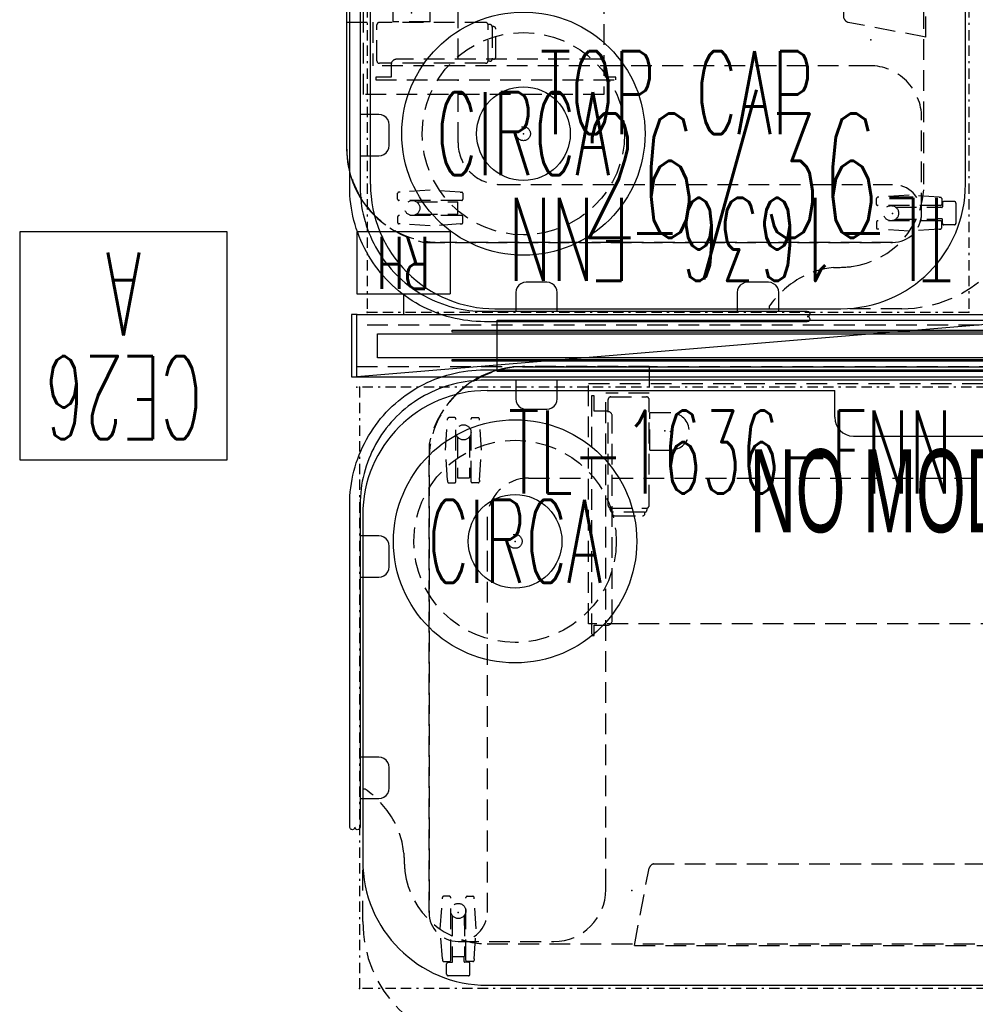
# Model space of a CAD drawing. Header units: inches. Extents: x -83 to 556, y -61 to 88.
# Tile 2 of 232: x -83 to -37, y -18 to 29. Entities that reach past the tile are written whole.
import ezdxf
from ezdxf.enums import TextEntityAlignment as Align

# ---------------------------------------------------------------- set-up
doc = ezdxf.new("R2010")
doc.units = ezdxf.units.IN
doc.header["$MEASUREMENT"] = 0
doc.linetypes.add('BORDER', pattern=[1.75, 0.5, -0.25, 0.5, -0.25, 0, -0.25])
doc.linetypes.add('DASHEDX2', pattern=[1.5, 1, -0.5])
for name, color, linetype in [('A-FURN-3-ECHO-SCREEN', 96, 'Continuous'), ('A-FURN-P-COMP-TEXT2', 86, 'Continuous'), ('A-FURN-P-LIGHT', 4, 'Continuous'), ('A-FURN-P-LIGHT-TEXT2', 4, 'Continuous'), ('A-FURN-P-PNLS', 5, 'Continuous'), ('A-FURN-P-PNLS-ACCESS', 4, 'Continuous'), ('A-FURN-P-PNLS-CON', 104, 'Continuous'), ('A-FURN-P-PNLS-CON-SYMBOL', 104, 'Continuous'), ('A-FURN-P-PNLS-CON-TEXT2', 104, 'Continuous'), ('A-FURN-P-PNLS-TEXT2', 5, 'Continuous'), ('A-FURN-P-PNLS-TEXT3', 4, 'Continuous'), ('A-FURN-P-PNLS-TEXT4', 4, 'Continuous'), ('A-FURN-P-TABLE', 3, 'Continuous'), ('A-FURN-P-TABLE-BORDER', 2, 'Continuous'), ('A-FURN-P-TABLE-EXTENDED-HEIGHT', 3, 'Continuous'), ('A-FURN-P-TABLE-SUPPORT', 202, 'Continuous'), ('A-FURN-P-TEXT_UTEXT', 7, 'Continuous'), ('A-FURN-P-WKSF-ACC', 202, 'Continuous'), ('PSATTR', 7, 'Continuous')]:
    doc.layers.add(name, color=color, linetype=linetype)
doc.styles.add('0', font='TXT.SHX')
doc.styles.add('CAD_FNT', font='TXT.SHX', dxfattribs={"width": 0.6})
doc.styles.add('PMSymText', font='txt.shx', dxfattribs={"width": 0.65})
doc.styles.get("Standard").update_dxf_attribs({"font": 'arial.ttf'})

# ---------------------------------------------------------------- blocks, each defined once
blk = doc.blocks.new('VZFF1-XX36-BB-2D')
at = {"layer": 'A-FURN-P-PNLS'}
for p, q in [((0, 0), (0, 3)), ((0, 3), (36, 3)), ((36, 0), (36, 3)), ((0, 0), (36, 0))]:
    blk.add_line(p, q, dxfattribs=at)
for p in [(0, 3), (36, 3), (0, 0), (36, 0)]:
    blk.add_point(p, dxfattribs=at)
at = {"layer": 'A-FURN-P-PNLS-ACCESS'}
for p, q in [((4.496, 7), (-0.004, 7)), ((-0.004, 7), (-0.004, 4)), ((4.496, 7), (4.496, 4)), ((-0.004, 4), (4.496, 4)), ((2.246, 4), (2.246, 3)), ((33.754, -1), (33.754, 0)), ((31.504, -4), (31.504, -1)), ((36.004, -1), (31.504, -1)), ((36.004, -4), (36.004, -1)), ((31.504, -4), (36.004, -4))]:
    blk.add_line(p, q, dxfattribs=at)
at = {"layer": 'A-FURN-P-PNLS-TEXT2', "style": 'CAD_FNT', "width": 0.55, "flags": 8}
blk.add_attdef('ITEXT2', text='', height=6, dxfattribs=at).set_placement((18, 9.699), align=Align.MIDDLE_CENTER)
at = {"layer": 'A-FURN-P-PNLS-TEXT3', "style": 'CAD_FNT', "width": 0.55, "flags": 8}
blk.add_attdef('ITEXT3', text='', height=2.5, dxfattribs=at).set_placement((33.754, -2.5), align=Align.MIDDLE_CENTER)
at = {"layer": 'A-FURN-P-PNLS-TEXT4', "style": 'CAD_FNT', "width": 0.55, "flags": 8}
blk.add_attdef('ITEXT4', text='', height=2.5, rotation=180, dxfattribs=at).set_placement((2.246, 5.5), align=Align.MIDDLE_CENTER)
at = {"layer": 'A-FURN-P-TEXT_UTEXT', "style": 'PMSymText', "width": 0.65, "flags": 8}
for tag, p in [('PSUT1', (17.702, -10)), ('PSUT3', (17.702, -22))]:
    blk.add_attdef(tag, text='', height=4, dxfattribs=at).set_placement(p, align=Align.CENTER)
at = {"layer": 'A-FURN-P-TEXT_UTEXT', "style": 'PMSymText', "width": 0.65}
blk.add_attdef('PSUT2', text='', height=4, dxfattribs=at).set_placement((17.702, -16), align=Align.CENTER)
at = {"layer": 'PSATTR', "flags": 1}
for tag in ['PSON', 'PSMC', 'PSDH', 'PSPN', 'PSQT', 'PSEC', 'PST5', 'PST4', 'PST3', 'PST2', 'PST1']:
    blk.add_attdef(tag, text='', height=1, dxfattribs=at).set_placement((0, 0), align=Align.TOP_CENTER)
blk = doc.blocks.new('VZTI-XX36-NN-2D')
at = {"layer": 'A-FURN-P-PNLS', "linetype": 'DASHEDX2'}
blk.add_line((0, 0.5), (36, 0.5), dxfattribs=at)
at = {"layer": 'A-FURN-P-PNLS'}
for p in [(0, 0), (36, 0)]:
    blk.add_point(p, dxfattribs=at)
at = {"layer": 'A-FURN-P-PNLS-TEXT2', "style": 'CAD_FNT', "width": 0.55, "flags": 8}
blk.add_attdef('ITEXT2', text='', height=4, dxfattribs=at).set_placement((18, -1.625), align=Align.TOP_CENTER)
at = {"layer": 'A-FURN-P-TEXT_UTEXT', "style": 'PMSymText', "width": 0.65, "flags": 8}
for tag, p in [('PSUT1', (16.991, -11.626)), ('PSUT3', (16.991, -23.626))]:
    blk.add_attdef(tag, text='', height=4, dxfattribs=at).set_placement(p, align=Align.CENTER)
at = {"layer": 'A-FURN-P-TEXT_UTEXT', "style": 'PMSymText', "width": 0.65}
blk.add_attdef('PSUT2', text='', height=4, dxfattribs=at).set_placement((16.991, -17.626), align=Align.CENTER)
at = {"layer": 'PSATTR', "flags": 1}
for tag in ['PSON', 'PSMC', 'PSDH', 'PSPN', 'PSQT', 'PSEC', 'PST5', 'PST4', 'PST3', 'PST2', 'PST1']:
    blk.add_attdef(tag, text='', height=1, dxfattribs=at).set_placement((0, 0), align=Align.TOP_CENTER)
blk = doc.blocks.new('VZCC-0036-X-2D')
at = {"layer": 'A-FURN-P-PNLS'}
blk.add_line((36, 3), (0, 0), dxfattribs=at)
for p in [(0, 3), (36, 3), (0, 0), (36, 0)]:
    blk.add_point(p, dxfattribs=at)
at = {"layer": 'A-FURN-P-PNLS-TEXT2', "style": '0', "width": 0.55, "flags": 8}
blk.add_attdef('ITEXT2', text='', height=4, dxfattribs=at).set_placement((15.413, 10.508), align=Align.BOTTOM_CENTER)
at = {"layer": 'A-FURN-P-TEXT_UTEXT', "style": 'PMSymText', "width": 0.65, "flags": 8}
for tag, p in [('PSUT1', (16.991, -7.297)), ('PSUT3', (16.991, -19.297))]:
    blk.add_attdef(tag, text='', height=4, dxfattribs=at).set_placement(p, align=Align.CENTER)
at = {"layer": 'A-FURN-P-TEXT_UTEXT', "style": 'PMSymText', "width": 0.65}
blk.add_attdef('PSUT2', text='', height=4, dxfattribs=at).set_placement((16.991, -13.297), align=Align.CENTER)
at = {"layer": 'PSATTR', "flags": 1}
for tag in ['PSON', 'PSMC', 'PSDH', 'PSPN', 'PSQT', 'PSEC', 'PST5', 'PST4', 'PST3', 'PST2', 'PST1']:
    blk.add_attdef(tag, text='', height=1, dxfattribs=at).set_placement((0, 0), align=Align.TOP_CENTER)
blk = doc.blocks.new('VZCE-XX00-P-2D')
at = {"layer": 'A-FURN-P-PNLS-CON'}
for p, q in [((0.25, 3), (0, 3)), ((0, 3), (0, 0)), ((0.25, 0), (0.25, 3)), ((0, 0), (0.25, 0))]:
    blk.add_line(p, q, dxfattribs=at)
for p in [(0, 3), (0, 0)]:
    blk.add_point(p, dxfattribs=at)
at = {"layer": 'A-FURN-P-PNLS-CON-SYMBOL'}
for p, q in [((16.25, 7), (6.25, 7)), ((6.25, 7), (6.25, -4)), ((16.25, -4), (16.25, 7)), ((6.25, -4), (16.25, -4))]:
    blk.add_line(p, q, dxfattribs=at)
at = {"layer": 'A-FURN-P-PNLS-CON-TEXT2', "style": 'CAD_FNT', "width": 0.55, "flags": 8}
for tag, p in [('ITEXT2', (11.25, 4)), ('ITEXT3', (11.25, -1))]:
    blk.add_attdef(tag, text='', height=4, dxfattribs=at).set_placement(p, align=Align.MIDDLE_CENTER)
at = {"layer": 'A-FURN-P-TEXT_UTEXT', "style": 'PMSymText', "width": 0.65, "flags": 8}
for tag, p in [('PSUT1', (7.549, -10.002)), ('PSUT3', (7.549, -22.002))]:
    blk.add_attdef(tag, text='', height=4, dxfattribs=at).set_placement(p, align=Align.CENTER)
at = {"layer": 'A-FURN-P-TEXT_UTEXT', "style": 'PMSymText', "width": 0.65}
blk.add_attdef('PSUT2', text='', height=4, dxfattribs=at).set_placement((7.549, -16.002), align=Align.CENTER)
at = {"layer": 'PSATTR', "flags": 1}
for tag in ['PSON', 'PSMC', 'PSDH', 'PSPN', 'PSQT', 'PSEC', 'PST5', 'PST4', 'PST3', 'PST2', 'PST1']:
    blk.add_attdef(tag, text='', height=1, dxfattribs=at).set_placement((0, 0), align=Align.TOP_CENTER)
blk = doc.blocks.new('STUC-XX78-FRZ-2D')
at = {"layer": 'A-FURN-P-WKSF-ACC'}
for p, q in [((6.763, -0.264), (71.237, -0.264)), ((6.763, -2.736), (6.763, -0.264)), ((1, -0.924), (77, -0.924)), ((1, -2.076), (1, -0.924)), ((4.597, -0.753), (73.403, -0.753)), ((4.597, -0.842), (4.597, -0.753)), ((73.403, -0.842), (4.597, -0.842)), ((77, -2.076), (1, -2.076)), ((4.597, -2.158), (73.403, -2.158)), ((4.597, -2.247), (4.597, -2.158)), ((73.403, -2.247), (4.597, -2.247)), ((71.237, -2.736), (6.763, -2.736))]:
    blk.add_line(p, q, dxfattribs=at)
at = {"layer": 'A-FURN-P-WKSF-ACC', "linetype": 'DASHEDX2'}
for p in [(0, 0), (0, -3)]:
    blk.add_point(p, dxfattribs=at)
at = {"layer": 'A-FURN-P-COMP-TEXT2', "style": '0', "width": 0.55, "flags": 8}
blk.add_attdef('ITEXT2', text='', height=4, dxfattribs=at).set_placement((32.623, -5.658), align=Align.MIDDLE_CENTER)
at = {"layer": 'A-FURN-P-TEXT_UTEXT', "style": 'PMSymText', "width": 0.65, "flags": 8}
for tag, p in [('PSUT1', (37.993, -13.736)), ('PSUT3', (37.993, -25.736))]:
    blk.add_attdef(tag, text='', height=4, dxfattribs=at).set_placement(p, align=Align.CENTER)
at = {"layer": 'A-FURN-P-TEXT_UTEXT', "style": 'PMSymText', "width": 0.65}
blk.add_attdef('PSUT2', text='', height=4, dxfattribs=at).set_placement((37.993, -19.736), align=Align.CENTER)
at = {"layer": 'PSATTR', "flags": 1}
for tag in ['PSON', 'PSMC', 'PSDH', 'PSPN', 'PSQT', 'PSEC', 'PST5', 'PST4', 'PST3', 'PST2', 'PST1']:
    blk.add_attdef(tag, text='', height=1, dxfattribs=at).set_placement((0, 0), align=Align.TOP_CENTER)
blk = doc.blocks.new('LRT1-1408-2D')
at = {"layer": 'A-FURN-P-LIGHT'}
for radius in [5.864, 2.258]:
    blk.add_circle((0, 0), radius, dxfattribs=at)
at = {"layer": 'A-FURN-P-LIGHT', "linetype": 'DASHEDX2'}
for radius in [4.879, 0.337]:
    blk.add_circle((0, 0), radius, dxfattribs=at)
at = {"layer": 'A-FURN-P-LIGHT'}
blk.add_point((0, 0), dxfattribs=at)
at = {"layer": 'A-FURN-P-LIGHT-TEXT2', "linetype": 'Continuous', "style": 'CAD_FNT', "width": 0.55, "flags": 8}
blk.add_attdef('ITEXT2', text='', height=4, dxfattribs=at).set_placement((0, 0), align=Align.MIDDLE_CENTER)
at = {"layer": 'A-FURN-P-TEXT_UTEXT', "style": 'PMSymText', "width": 0.65, "flags": 8}
for tag, p in [('PSUT1', (0, -11.867)), ('PSUT3', (0, -23.867))]:
    blk.add_attdef(tag, text='', height=4, dxfattribs=at).set_placement(p, align=Align.CENTER)
at = {"layer": 'A-FURN-P-TEXT_UTEXT', "style": 'PMSymText', "width": 0.65}
blk.add_attdef('PSUT2', text='', height=4, dxfattribs=at).set_placement((0, -17.867), align=Align.CENTER)
at = {"layer": 'PSATTR', "flags": 1}
for tag in ['PSON', 'PSMC', 'PSDH', 'PSPN', 'PSQT', 'PSEC', 'PST5', 'PST4', 'PST3', 'PST2', 'PST1']:
    blk.add_attdef(tag, text='', height=1, dxfattribs=at).set_placement((0, 0), align=Align.TOP_CENTER)
blk = doc.blocks.new('TFPA-2958-LJSTPUNN-2D')
at = {"layer": 'A-FURN-P-TABLE'}
for p, q in [((6.16, -0.16), (22.911, -0.16)), ((22.911, -1.447), (22.911, -0.16)), ((35.089, -1.447), (35.089, -0.16)), ((35.089, -0.16), (51.84, -0.16)), ((23.811, -2.36), (34.189, -2.36)), ((0.16, -6.16), (0.16, -22.84)), ((57.84, -22.84), (57.84, -6.16)), ((6.16, -28.84), (51.84, -28.84))]:
    blk.add_line(p, q, dxfattribs=at)
at = {"layer": 'A-FURN-P-TABLE', "linetype": 'DASHEDX2'}
for p, q in [((0.278, -19.376, 0), (0.16, -19.376, 0)), ((57.722, -19.376, 0), (57.84, -19.376, 0)), ((6.16, -26.84), (51.84, -26.84))]:
    blk.add_line(p, q, dxfattribs=at)
at = {"layer": 'A-FURN-P-TABLE'}
for centre, radius, start, end in [((6.16, -6.16), 6, 90, 180), ((51.84, -6.16), 6, 0, 90), ((23.818, -1.454), 0.907, 179.5705, 269.5705), ((34.182, -1.454), 0.907, 270.4295, 0.4295), ((6.16, -22.84), 6, 180, 270), ((51.84, -22.84), 6, 270, 0)]:
    blk.add_arc(centre, radius, start, end, dxfattribs=at)
at = {"layer": 'A-FURN-P-TABLE', "linetype": 'DASHEDX2'}
for centre, radius, start, end in [((-2.542, -23.322, 0), 4.85, 31.0245, 54.4419), ((60.542, -23.322, 0), 4.85, 125.5581, 148.9755), ((-1.948, -22.874, 0), 4.11, 5.5557, 29.9554), ((59.948, -22.874, 0), 4.11, 150.0446, 174.4443), ((17.832, -22.031), 15.695, 181.6273, 184.8191), ((40.168, -22.031), 15.695, 355.1809, 358.3727), ((6.167, -22.832), 4.008, 187.4159, 269.8991), ((51.833, -22.832), 4.008, 270.1009, 352.5841)]:
    blk.add_arc(centre, radius, start, end, dxfattribs=at)
at = {"layer": 'A-FURN-P-TABLE'}
for p in [(0, 0), (58, 0), (14.718, -2.109), (43.282, -2.109), (13.128, -24.277), (44.872, -24.277), (4.756, -25.326), (53.244, -25.326), (0, -29), (58, -29)]:
    blk.add_point(p, dxfattribs=at)
at = {"layer": 'A-FURN-P-TABLE-BORDER', "linetype": 'BORDER'}
for p, q in [((58, 0), (0, 0)), ((0, 0), (0, -29)), ((58, -29), (58, 0)), ((58, -29), (0, -29))]:
    blk.add_line(p, q, dxfattribs=at)
at = {"layer": 'A-FURN-P-TABLE-EXTENDED-HEIGHT', "linetype": 'DASHEDX2'}
for p, q in [((0.16, -25.765), (0.16, -22.84)), ((57.84, -25.765), (57.84, -22.84)), ((6.16, -31.765), (51.84, -31.765))]:
    blk.add_line(p, q, dxfattribs=at)
for centre, start, end in [((6.16, -25.765), 180, 270), ((51.84, -25.765), 270, 0)]:
    blk.add_arc(centre, 6, start, end, dxfattribs=at)
at = {"layer": 'A-FURN-P-TABLE-SUPPORT'}
for p, q in [((7.856, 0.987), (50.144, 0.987)), ((52.47, -26.117), (51.21, -26.117)), ((50.541, -28.777), (50.541, -29.119))]:
    blk.add_line(p, q, dxfattribs=at)
at = {"layer": 'A-FURN-P-TABLE-SUPPORT', "linetype": 'DASHEDX2'}
for p, q in [((11.19, -0.41), (11.19, -11.98)), ((11.324, -0.41), (11.19, -0.41)), ((11.324, -1.16), (11.324, -0.41)), ((12.112, -0.469), (13.844, -0.469)), ((45.888, -0.469), (44.156, -0.469)), ((46.676, -1.16), (46.676, -0.41)), ((46.676, -0.41), (46.81, -0.41)), ((46.81, -0.41), (46.81, -11.98)), ((11.994, -5.709), (11.994, -0.587)), ((13.962, -5.709), (13.962, -0.587)), ((44.038, -5.709), (44.038, -0.587)), ((46.006, -5.709), (46.006, -0.587)), ((11.94, -1.16), (11.324, -1.16)), ((12.19, -11.23), (12.19, -1.41)), ((15.007, -1.232), (14, -1.232)), ((14, -3.031), (14, -1.232)), ((42.993, -1.232), (44, -1.232)), ((44, -3.031), (44, -1.232)), ((45.81, -11.23), (45.81, -1.41)), ((46.06, -1.16), (46.676, -1.16)), ((4.151, -3.04), (4.249, -1.59)), ((4.249, -1.59), (4.249, -1.525)), ((4.593, -1.465), (4.309, -1.465)), ((4.653, -4.555), (4.653, -1.525)), ((5.381, -4.555), (5.381, -1.525)), ((5.441, -1.465), (5.725, -1.465)), ((5.785, -1.59), (5.785, -1.525)), ((5.883, -3.04), (5.785, -1.59)), ((52.117, -3.04), (52.215, -1.59)), ((52.215, -1.59), (52.215, -1.525)), ((52.559, -1.465), (52.275, -1.465)), ((52.619, -4.555), (52.619, -1.525)), ((53.347, -4.555), (53.347, -1.525)), ((53.407, -1.465), (53.691, -1.465)), ((53.751, -1.59), (53.751, -1.525)), ((53.849, -3.04), (53.751, -1.59)), ((4.725, -2.391), (4.725, -4.365)), ((5.308, -2.391), (5.309, -4.365)), ((52.691, -2.391), (52.691, -4.365)), ((53.274, -2.391), (53.275, -4.365)), ((4.249, -4.485), (4.151, -3.04)), ((5.785, -4.485), (5.883, -3.04)), ((14, -3.031), (15.007, -3.031)), ((44, -3.031), (42.993, -3.031)), ((52.215, -4.485), (52.117, -3.04)), ((53.751, -4.485), (53.849, -3.04)), ((3.356, -25.326), (3.356, -3.513)), ((54.644, -25.326), (54.644, -3.513)), ((4.249, -4.485), (4.249, -4.555)), ((4.309, -4.615), (4.593, -4.615)), ((4.725, -4.365), (5.309, -4.365)), ((5.725, -4.615), (5.441, -4.615)), ((5.785, -4.485), (5.785, -4.555)), ((8.156, -4.383), (11.19, -4.383)), ((12.19, -4.383), (45.809, -4.383)), ((49.844, -4.383), (46.811, -4.383)), ((52.215, -4.485), (52.215, -4.555)), ((52.275, -4.615), (52.559, -4.615)), ((52.691, -4.365), (53.275, -4.365)), ((53.691, -4.615), (53.407, -4.615)), ((53.751, -4.485), (53.751, -4.555)), ((12.092, -5.91), (12.092, -5.825)), ((12.112, -5.827), (13.844, -5.827)), ((12.191, -6.085), (12.191, -6.026)), ((13.746, -6.028), (12.21, -6.028)), ((13.766, -6.085), (13.766, -6.026)), ((13.864, -5.91), (13.864, -5.825)), ((44.136, -5.91), (44.136, -5.825)), ((45.888, -5.827), (44.156, -5.827)), ((44.234, -6.085), (44.234, -6.026)), ((44.254, -6.028), (45.79, -6.028)), ((45.809, -6.085), (45.809, -6.026)), ((45.908, -5.91), (45.908, -5.825)), ((6.156, -6.383), (6.156, -25.326)), ((12.309, -6.202), (13.648, -6.202)), ((45.691, -6.202), (44.352, -6.202)), ((51.844, -6.383), (51.844, -25.326)), ((11.324, -11.98), (11.324, -11.48)), ((11.324, -11.48), (11.94, -11.48)), ((46.676, -11.48), (46.06, -11.48)), ((46.676, -11.98), (46.676, -11.48)), ((11.19, -11.98), (11.324, -11.98)), ((46.81, -11.98), (46.676, -11.98)), ((3.901, -26.121), (3.999, -24.671)), ((3.999, -24.671), (3.999, -24.606)), ((4.343, -24.546), (4.059, -24.546)), ((4.403, -27.636), (4.403, -24.606)), ((5.131, -27.636), (5.131, -24.606)), ((5.191, -24.546), (5.475, -24.546)), ((5.535, -24.671), (5.535, -24.606)), ((5.633, -26.121), (5.535, -24.671)), ((52.367, -26.121), (52.465, -24.671)), ((52.465, -24.671), (52.465, -24.606)), ((52.809, -24.546), (52.525, -24.546)), ((52.869, -27.636), (52.869, -24.606)), ((53.597, -27.636), (53.597, -24.606)), ((53.657, -24.546), (53.941, -24.546)), ((54.001, -24.671), (54.001, -24.606)), ((54.099, -26.121), (54.001, -24.671)), ((4.475, -25.472), (4.475, -27.446)), ((5.058, -25.472), (5.059, -27.446)), ((52.941, -25.472), (52.941, -27.446)), ((53.524, -25.472), (53.525, -27.446)), ((3.999, -27.566), (3.901, -26.121)), ((5.535, -27.566), (5.633, -26.121)), ((52.465, -27.566), (52.367, -26.121)), ((54.001, -27.566), (54.099, -26.121)), ((50.541, -26.787), (50.541, -28.777)), ((53.139, -26.787), (53.139, -28.777)), ((4.475, -27.446), (5.059, -27.446)), ((4.491, -27.7), (4.491, -27.446)), ((5.043, -27.7), (5.043, -27.446)), ((52.941, -27.446), (53.525, -27.446)), ((52.957, -27.7), (52.957, -27.446)), ((53.509, -27.7), (53.509, -27.446)), ((3.999, -27.566), (3.999, -27.636)), ((4.059, -27.696), (4.343, -27.696)), ((4.205, -28.305), (4.205, -27.805)), ((4.28, -27.73), (4.461, -27.73)), ((5.255, -27.73), (5.073, -27.73)), ((5.475, -27.696), (5.191, -27.696)), ((5.33, -28.305), (5.33, -27.805)), ((5.535, -27.566), (5.535, -27.636)), ((52.465, -27.566), (52.465, -27.636)), ((52.525, -27.696), (52.809, -27.696)), ((52.671, -28.305), (52.671, -27.805)), ((52.746, -27.73), (52.927, -27.73)), ((53.721, -27.73), (53.539, -27.73)), ((53.941, -27.696), (53.657, -27.696)), ((53.796, -28.305), (53.796, -27.805)), ((54.001, -27.566), (54.001, -27.636)), ((5.255, -28.38), (4.268, -28.38)), ((53.721, -28.38), (52.734, -28.38)), ((53.139, -28.777), (53.139, -29.119))]:
    blk.add_line(p, q, dxfattribs=at)
for centre in [(5.017, -2.174), (52.983, -2.174), (4.767, -25.255), (53.233, -25.255)]:
    blk.add_circle(centre, 0.364, dxfattribs=at)
at = {"layer": 'A-FURN-P-TABLE-SUPPORT'}
for centre, radius, start, end in [((7.853, -3.501), 4.488, 89.9633, 131.8886), ((50.147, -3.501), 4.488, 48.1114, 90.0367), ((50.985, -29.11), 0.444, 181.0798, 223.2644), ((51.22, -28.892), 0.765, 223.1197, 252.2042), ((51.851, -27.103), 2.662, 251.0522, 269.8183)]:
    blk.add_arc(centre, radius, start, end, dxfattribs=at)
at = {"layer": 'A-FURN-P-TABLE-SUPPORT', "linetype": 'DASHEDX2'}
for centre, radius, start, end in [((7.849, -3.512), 4.493, 131.7593, 180.0168), ((12.112, -0.587), 0.118, 89.7865, 179.7849), ((13.845, -0.587), 0.118, 0.2151, 90.2135), ((44.155, -0.587), 0.118, 89.7865, 179.7849), ((45.888, -0.587), 0.118, 0.2151, 90.2135), ((50.151, -3.512), 4.493, 359.9832, 48.2407), ((11.94, -1.41), 0.25, 0, 90), ((15, -2.131), 0.9, 270.4287, 89.5713), ((43, -2.131), 0.9, 90.4287, 269.5713), ((46.06, -1.41), 0.25, 90, 180), ((4.344, -1.56), 0.101, 110.1785, 159.812), ((4.574, -1.544), 0.081, 13.4055, 76.5945), ((5.46, -1.544), 0.081, 103.4055, 166.5945), ((5.69, -1.56), 0.101, 20.188, 69.8215), ((52.31, -1.56), 0.101, 110.1785, 159.812), ((52.54, -1.544), 0.081, 13.4055, 76.5945), ((53.426, -1.544), 0.081, 103.4055, 166.5945), ((53.656, -1.56), 0.101, 20.188, 69.8215), ((4.344, -4.521), 0.101, 200.188, 249.8215), ((4.574, -4.537), 0.081, 283.4055, 346.5945), ((5.46, -4.537), 0.081, 193.4055, 256.5945), ((5.69, -4.521), 0.101, 290.1785, 339.812), ((8.156, -6.383), 2, 90, 180), ((49.844, -6.383), 2, 0, 90), ((52.31, -4.521), 0.101, 200.188, 249.8215), ((52.54, -4.537), 0.081, 283.4055, 346.5945), ((53.426, -4.537), 0.081, 193.4055, 256.5945), ((53.656, -4.521), 0.101, 290.1785, 339.812), ((12.112, -5.709), 0.118, 180.2151, 270.2135), ((12.21, -5.91), 0.118, 180.2151, 270.2135), ((12.308, -6.084), 0.118, 180.2151, 270.2135), ((13.648, -6.084), 0.118, 269.7865, 359.7849), ((13.746, -5.91), 0.118, 269.7865, 359.7849), ((13.845, -5.709), 0.118, 269.7865, 359.7849), ((44.155, -5.709), 0.118, 180.2151, 270.2135), ((44.254, -5.91), 0.118, 180.2151, 270.2135), ((44.352, -6.084), 0.118, 180.2151, 270.2135), ((45.692, -6.084), 0.118, 269.7865, 359.7849), ((45.79, -5.91), 0.118, 269.7865, 359.7849), ((45.888, -5.709), 0.118, 269.7865, 359.7849), ((11.94, -11.23), 0.25, 270, 360), ((46.06, -11.23), 0.25, 180, 270), ((4.094, -24.641), 0.101, 110.1785, 159.812), ((4.324, -24.625), 0.081, 13.4055, 76.5945), ((5.21, -24.625), 0.081, 103.4055, 166.5945), ((5.44, -24.641), 0.101, 20.188, 69.8215), ((52.56, -24.641), 0.101, 110.1785, 159.812), ((52.79, -24.625), 0.081, 13.4055, 76.5945), ((53.676, -24.625), 0.081, 103.4055, 166.5945), ((53.906, -24.641), 0.101, 20.188, 69.8215), ((4.756, -25.326), 1.4, 180, 0), ((53.244, -25.326), 1.4, 180, 0), ((51.21, -26.787), 0.669, 90.0022, 179.9978), ((52.47, -26.787), 0.669, 0.0022, 89.9978), ((4.094, -27.602), 0.101, 200.188, 249.8215), ((4.28, -27.805), 0.075, 90, 180), ((4.324, -27.618), 0.081, 283.4055, 346.5945), ((4.461, -27.7), 0.03, 269.9997, 0.0001), ((5.073, -27.7), 0.03, 179.9999, 270.0003), ((5.21, -27.618), 0.081, 193.4055, 256.5945), ((5.255, -27.805), 0.075, 0, 90), ((5.44, -27.602), 0.101, 290.1785, 339.812), ((52.56, -27.602), 0.101, 200.188, 249.8215), ((52.746, -27.805), 0.075, 90, 180), ((52.79, -27.618), 0.081, 283.4055, 346.5945), ((52.927, -27.7), 0.03, 269.9997, 0.0001), ((53.539, -27.7), 0.03, 179.9999, 270.0003), ((53.676, -27.618), 0.081, 193.4055, 256.5945), ((53.721, -27.805), 0.075, 0, 90), ((53.906, -27.602), 0.101, 290.1785, 339.812), ((4.28, -28.305), 0.075, 180, 270), ((5.255, -28.305), 0.075, 270, 0), ((52.746, -28.305), 0.075, 180, 270), ((53.721, -28.305), 0.075, 270, 0), ((52.46, -28.892), 0.765, 287.7958, 316.8803), ((52.695, -29.11), 0.444, 316.7356, 358.9202), ((51.829, -27.102), 2.663, 270.2797, 288.9466)]:
    blk.add_arc(centre, radius, start, end, dxfattribs=at)
at = {"layer": 'A-FURN-P-TEXT_UTEXT', "style": 'PMSymText', "width": 0.65, "flags": 8}
for tag, p in [('PSUT1', (27.992, -37.768)), ('PSUT3', (27.992, -49.768))]:
    blk.add_attdef(tag, text='', height=4, dxfattribs=at).set_placement(p, align=Align.CENTER)
at = {"layer": 'A-FURN-P-TEXT_UTEXT', "style": 'PMSymText', "width": 0.65}
blk.add_attdef('PSUT2', text='', height=4, dxfattribs=at).set_placement((27.992, -43.768), align=Align.CENTER)
at = {"layer": 'PSATTR', "flags": 1}
for tag in ['PSON', 'PSMC', 'PSDH', 'PSPN', 'PSQT', 'PSEC', 'PST5', 'PST4', 'PST3', 'PST2', 'PST1']:
    blk.add_attdef(tag, text='', height=1, dxfattribs=at).set_placement((0, 0), align=Align.TOP_CENTER)
blk = doc.blocks.new('STUF-XX58-FPNXUC-2D')
at = {"layer": 'A-FURN-3-ECHO-SCREEN'}
for p, q in [((3.957, 0.457), (4.15, 0.524)), ((4.15, 0.524), (4.346, 0.583)), ((4.346, 0.583), (4.543, 0.637)), ((4.543, 0.637), (4.741, 0.685)), ((4.741, 0.685), (4.941, 0.726)), ((4.941, 0.726), (5.142, 0.761)), ((5.142, 0.761), (5.345, 0.79)), ((5.345, 0.79), (5.548, 0.813)), ((5.548, 0.813), (5.751, 0.829)), ((5.751, 0.829), (5.955, 0.838)), ((5.955, 0.838), (6.159, 0.841)), ((6.159, 0.841), (51.943, 0.84)), ((51.841, 0.841), (52.045, 0.838)), ((52.045, 0.838), (52.249, 0.829)), ((52.249, 0.829), (52.452, 0.813)), ((52.452, 0.813), (52.655, 0.79)), ((52.655, 0.79), (52.858, 0.761)), ((52.858, 0.761), (53.059, 0.726)), ((53.059, 0.726), (53.259, 0.685)), ((53.259, 0.685), (53.457, 0.637)), ((53.457, 0.637), (53.654, 0.583)), ((53.654, 0.583), (53.85, 0.524)), ((53.85, 0.524), (54.043, 0.457)), ((2.85, -0.064), (3.028, 0.037)), ((3.028, 0.037), (3.208, 0.133)), ((3.208, 0.133), (3.392, 0.223)), ((3.392, 0.223), (3.578, 0.307)), ((3.578, 0.307), (3.766, 0.385)), ((3.766, 0.385), (3.957, 0.457)), ((4.305, 0.047), (4.127, -0.015)), ((4.486, 0.102), (4.305, 0.047)), ((4.667, 0.152), (4.486, 0.102)), ((4.851, 0.196), (4.667, 0.152)), ((5.035, 0.234), (4.851, 0.196)), ((5.221, 0.266), (5.035, 0.234)), ((5.407, 0.293), (5.221, 0.266)), ((5.595, 0.314), (5.407, 0.293)), ((5.783, 0.328), (5.595, 0.314)), ((5.971, 0.337), (5.783, 0.328)), ((6.159, 0.34), (5.971, 0.337)), ((51.841, 0.34), (6.159, 0.34)), ((52.029, 0.337), (51.841, 0.34)), ((52.217, 0.328), (52.029, 0.337)), ((52.405, 0.314), (52.217, 0.328)), ((52.593, 0.293), (52.405, 0.314)), ((52.779, 0.266), (52.593, 0.293)), ((52.965, 0.234), (52.779, 0.266)), ((53.149, 0.196), (52.965, 0.234)), ((53.333, 0.152), (53.149, 0.196)), ((53.514, 0.102), (53.333, 0.152)), ((53.695, 0.047), (53.514, 0.102)), ((53.873, -0.015), (53.695, 0.047)), ((54.043, 0.457), (54.234, 0.385)), ((54.234, 0.385), (54.422, 0.307)), ((54.422, 0.307), (54.608, 0.223)), ((54.608, 0.223), (54.792, 0.133)), ((54.792, 0.133), (54.972, 0.037)), ((54.972, 0.037), (55.15, -0.064)), ((2.175, -0.523), (2.338, -0.399)), ((2.338, -0.399), (2.505, -0.283)), ((2.505, -0.283), (2.676, -0.171)), ((2.676, -0.171), (2.85, -0.064)), ((3.269, -0.402), (3.105, -0.495)), ((3.436, -0.314), (3.269, -0.402)), ((3.605, -0.231), (3.436, -0.314)), ((3.777, -0.153), (3.605, -0.231)), ((3.951, -0.081), (3.777, -0.153)), ((4.127, -0.015), (3.951, -0.081)), ((54.049, -0.081), (53.873, -0.015)), ((54.223, -0.153), (54.049, -0.081)), ((54.395, -0.231), (54.223, -0.153)), ((54.564, -0.314), (54.395, -0.231)), ((54.731, -0.402), (54.564, -0.314)), ((54.895, -0.495), (54.731, -0.402)), ((55.15, -0.064), (55.324, -0.171)), ((55.324, -0.171), (55.495, -0.283)), ((55.495, -0.283), (55.662, -0.399)), ((55.662, -0.399), (55.825, -0.523)), ((1.563, -1.063), (1.709, -0.92)), ((1.709, -0.92), (1.86, -0.783)), ((1.86, -0.783), (2.016, -0.65)), ((2.016, -0.65), (2.175, -0.523)), ((2.482, -0.919), (2.335, -1.037)), ((2.633, -0.806), (2.482, -0.919)), ((2.787, -0.697), (2.633, -0.806)), ((2.945, -0.594), (2.787, -0.697)), ((3.105, -0.495), (2.945, -0.594)), ((55.055, -0.594), (54.895, -0.495)), ((55.213, -0.697), (55.055, -0.594)), ((55.367, -0.806), (55.213, -0.697)), ((55.518, -0.919), (55.367, -0.806)), ((55.665, -1.037), (55.518, -0.919)), ((55.825, -0.523), (55.984, -0.65)), ((55.984, -0.65), (56.14, -0.783)), ((56.14, -0.783), (56.291, -0.92)), ((56.291, -0.92), (56.437, -1.063)), ((1.15, -1.516), (1.283, -1.36)), ((1.283, -1.36), (1.421, -1.209)), ((1.421, -1.209), (1.563, -1.063)), ((1.917, -1.417), (1.786, -1.552)), ((2.052, -1.286), (1.917, -1.417)), ((2.192, -1.159), (2.052, -1.286)), ((2.335, -1.037), (2.192, -1.159)), ((55.808, -1.159), (55.665, -1.037)), ((55.948, -1.286), (55.808, -1.159)), ((56.083, -1.417), (55.948, -1.286)), ((56.214, -1.552), (56.083, -1.417)), ((56.437, -1.063), (56.579, -1.209)), ((56.579, -1.209), (56.717, -1.36)), ((56.717, -1.36), (56.849, -1.516)), ((0.783, -2.005), (0.899, -1.838)), ((0.899, -1.838), (1.023, -1.675)), ((1.023, -1.675), (1.15, -1.516)), ((1.537, -1.835), (1.419, -1.982)), ((1.659, -1.692), (1.537, -1.835)), ((1.786, -1.552), (1.659, -1.692)), ((56.341, -1.692), (56.214, -1.552)), ((56.463, -1.835), (56.341, -1.692)), ((56.581, -1.982), (56.463, -1.835)), ((56.849, -1.516), (56.977, -1.675)), ((56.977, -1.675), (57.1, -1.838)), ((57.1, -1.838), (57.217, -2.005)), ((0.463, -2.528), (0.564, -2.35)), ((0.564, -2.35), (0.671, -2.176)), ((0.671, -2.176), (0.783, -2.005)), ((1.197, -2.287), (1.094, -2.445)), ((1.306, -2.133), (1.197, -2.287)), ((1.419, -1.982), (1.306, -2.133)), ((56.694, -2.133), (56.581, -1.982)), ((56.803, -2.287), (56.694, -2.133)), ((56.906, -2.445), (56.803, -2.287)), ((57.217, -2.005), (57.329, -2.176)), ((57.329, -2.176), (57.436, -2.35)), ((57.436, -2.35), (57.537, -2.528)), ((0.277, -2.891), (0.367, -2.708)), ((0.367, -2.708), (0.463, -2.528)), ((0.902, -2.769), (0.814, -2.936)), ((0.995, -2.605), (0.902, -2.769)), ((1.094, -2.445), (0.995, -2.605)), ((57.005, -2.605), (56.906, -2.445)), ((57.098, -2.769), (57.005, -2.605)), ((57.186, -2.936), (57.098, -2.769)), ((57.537, -2.528), (57.633, -2.708)), ((57.633, -2.708), (57.723, -2.891)), ((0.043, -3.457), (0.115, -3.266)), ((0.115, -3.266), (0.193, -3.078)), ((0.193, -3.078), (0.277, -2.891)), ((0.653, -3.277), (0.581, -3.451)), ((0.731, -3.105), (0.653, -3.277)), ((0.814, -2.936), (0.731, -3.105)), ((57.269, -3.105), (57.186, -2.936)), ((57.347, -3.277), (57.269, -3.105)), ((57.419, -3.451), (57.347, -3.277)), ((57.723, -2.891), (57.807, -3.078)), ((57.807, -3.078), (57.885, -3.266)), ((57.885, -3.266), (57.957, -3.457)), ((-0.083, -3.846), (-0.024, -3.65)), ((-0.024, -3.65), (0.043, -3.457)), ((0.515, -3.627), (0.454, -3.805)), ((0.581, -3.451), (0.515, -3.627)), ((57.485, -3.627), (57.419, -3.451)), ((57.546, -3.805), (57.485, -3.627)), ((57.957, -3.457), (58.024, -3.65)), ((58.024, -3.65), (58.083, -3.846)), ((-0.226, -4.441), (-0.185, -4.241)), ((-0.185, -4.241), (-0.137, -4.043)), ((-0.137, -4.043), (-0.083, -3.846)), ((0.348, -4.167), (0.304, -4.351)), ((0.398, -3.986), (0.348, -4.167)), ((0.454, -3.805), (0.398, -3.986)), ((57.602, -3.986), (57.546, -3.805)), ((57.652, -4.167), (57.602, -3.986)), ((57.696, -4.351), (57.652, -4.167)), ((58.083, -3.846), (58.137, -4.043)), ((58.137, -4.043), (58.185, -4.241)), ((58.185, -4.241), (58.226, -4.441)), ((-0.29, -4.845), (-0.261, -4.642)), ((-0.261, -4.642), (-0.226, -4.441)), ((0.234, -4.721), (0.207, -4.907)), ((0.266, -4.535), (0.234, -4.721)), ((0.304, -4.351), (0.266, -4.535)), ((57.734, -4.535), (57.696, -4.351)), ((57.766, -4.721), (57.734, -4.535)), ((57.793, -4.907), (57.766, -4.721)), ((58.226, -4.441), (58.261, -4.642)), ((58.261, -4.642), (58.29, -4.845)), ((-0.329, -5.251), (-0.313, -5.048)), ((-0.313, -5.048), (-0.29, -4.845)), ((0.187, -5.095), (0.172, -5.283)), ((0.207, -4.907), (0.187, -5.095)), ((57.813, -5.095), (57.793, -4.907)), ((57.828, -5.283), (57.813, -5.095)), ((58.29, -4.845), (58.312, -5.048)), ((58.312, -5.048), (58.329, -5.251)), ((-0.341, -5.659), (-0.338, -5.455)), ((-0.34, -21.188), (-0.341, -5.659)), ((-0.338, -5.455), (-0.329, -5.251)), ((0.163, -5.471), (0.16, -5.659)), ((0.16, -5.659), (0.16, -21.188)), ((0.172, -5.283), (0.163, -5.471)), ((57.837, -5.471), (57.828, -5.283)), ((57.839, -5.659), (57.837, -5.471)), ((57.84, -21.188), (57.839, -5.659)), ((58.329, -5.251), (58.338, -5.455)), ((58.338, -5.455), (58.341, -5.659)), ((58.341, -5.659), (58.34, -21.188)), ((-0.338, -21.234), (-0.34, -21.188)), ((-0.327, -21.269), (-0.338, -21.234)), ((-0.306, -21.3), (-0.327, -21.269)), ((-0.276, -21.322), (-0.306, -21.3)), ((-0.242, -21.335), (-0.276, -21.322)), ((-0.205, -21.338), (-0.242, -21.335)), ((-0.169, -21.329), (-0.205, -21.338)), ((-0.137, -21.311), (-0.169, -21.329)), ((-0.112, -21.283), (-0.137, -21.311)), ((-0.096, -21.25), (-0.112, -21.283)), ((-0.09, -21.213), (-0.096, -21.25)), ((-0.084, -21.25), (-0.09, -21.213)), ((-0.069, -21.283), (-0.084, -21.25)), ((-0.044, -21.311), (-0.069, -21.283)), ((-0.012, -21.329), (-0.044, -21.311)), ((0.024, -21.338), (-0.012, -21.329)), ((0.061, -21.335), (0.024, -21.338)), ((0.096, -21.322), (0.061, -21.335)), ((0.125, -21.3), (0.096, -21.322)), ((0.147, -21.269), (0.125, -21.3)), ((0.157, -21.23), (0.147, -21.269)), ((0.16, -21.188), (0.157, -21.23)), ((57.843, -21.23), (57.84, -21.188)), ((57.853, -21.269), (57.843, -21.23)), ((57.875, -21.3), (57.853, -21.269)), ((57.904, -21.322), (57.875, -21.3)), ((57.939, -21.335), (57.904, -21.322)), ((57.976, -21.338), (57.939, -21.335)), ((58.012, -21.329), (57.976, -21.338)), ((58.044, -21.311), (58.012, -21.329)), ((58.069, -21.283), (58.044, -21.311)), ((58.084, -21.25), (58.069, -21.283)), ((58.09, -21.213), (58.084, -21.25)), ((58.096, -21.25), (58.09, -21.213)), ((58.112, -21.283), (58.096, -21.25)), ((58.137, -21.311), (58.112, -21.283)), ((58.169, -21.329), (58.137, -21.311)), ((58.205, -21.338), (58.169, -21.329)), ((58.242, -21.335), (58.205, -21.338)), ((58.276, -21.322), (58.242, -21.335)), ((58.306, -21.3), (58.276, -21.322)), ((58.327, -21.269), (58.306, -21.3)), ((58.338, -21.234), (58.327, -21.269)), ((58.34, -21.188), (58.338, -21.234))]:
    blk.add_line(p, q, dxfattribs=at)
at = {"layer": 'A-FURN-3-ECHO-SCREEN', "linetype": 'DASHEDX2'}
for p, q in [((7.659, 0.34), (7.659, -0.56)), ((9.659, -0.56), (9.659, 0.34)), ((48.341, 0.34), (48.341, -0.56)), ((50.341, -0.56), (50.341, 0.34)), ((7.659, -0.56), (7.676, -0.689)), ((7.676, -0.689), (7.726, -0.81)), ((7.726, -0.81), (7.806, -0.914)), ((7.806, -0.914), (7.909, -0.993)), ((9.409, -0.993), (9.513, -0.914)), ((9.513, -0.914), (9.592, -0.81)), ((9.592, -0.81), (9.642, -0.689)), ((9.642, -0.689), (9.659, -0.56)), ((48.341, -0.56), (48.358, -0.689)), ((48.358, -0.689), (48.408, -0.81)), ((48.408, -0.81), (48.488, -0.914)), ((48.488, -0.914), (48.591, -0.993)), ((50.091, -0.993), (50.195, -0.914)), ((50.195, -0.914), (50.274, -0.81)), ((50.274, -0.81), (50.324, -0.689)), ((50.324, -0.689), (50.341, -0.56)), ((7.909, -0.993), (8.03, -1.043)), ((8.03, -1.043), (8.159, -1.06)), ((8.159, -1.06), (9.159, -1.06)), ((9.159, -1.06), (9.289, -1.043)), ((9.289, -1.043), (9.409, -0.993)), ((48.591, -0.993), (48.712, -1.043)), ((48.712, -1.043), (48.841, -1.06)), ((48.841, -1.06), (49.841, -1.06)), ((49.841, -1.06), (49.971, -1.043)), ((49.971, -1.043), (50.091, -0.993)), ((1.06, -7.16), (0.16, -7.16)), ((1.189, -7.177), (1.06, -7.16)), ((1.31, -7.227), (1.189, -7.177)), ((1.414, -7.306), (1.31, -7.227)), ((1.493, -7.41), (1.414, -7.306)), ((1.543, -7.531), (1.493, -7.41)), ((1.56, -7.66), (1.543, -7.531)), ((56.457, -7.531), (56.44, -7.66)), ((56.507, -7.41), (56.457, -7.531)), ((56.587, -7.306), (56.507, -7.41)), ((56.69, -7.227), (56.587, -7.306)), ((56.811, -7.177), (56.69, -7.227)), ((56.94, -7.16), (56.811, -7.177)), ((57.84, -7.16), (56.94, -7.16)), ((1.56, -8.66), (1.56, -7.66)), ((56.44, -7.66), (56.44, -8.66)), ((1.31, -9.093), (1.414, -9.014)), ((1.414, -9.014), (1.493, -8.91)), ((1.493, -8.91), (1.543, -8.789)), ((1.543, -8.789), (1.56, -8.66)), ((56.44, -8.66), (56.457, -8.789)), ((56.457, -8.789), (56.507, -8.91)), ((56.507, -8.91), (56.587, -9.014)), ((56.587, -9.014), (56.69, -9.093)), ((0.16, -9.16), (1.06, -9.16)), ((1.06, -9.16), (1.189, -9.143)), ((1.189, -9.143), (1.31, -9.093)), ((56.69, -9.093), (56.811, -9.143)), ((56.811, -9.143), (56.94, -9.16)), ((56.94, -9.16), (57.84, -9.16)), ((1.06, -17.839), (0.16, -17.839)), ((1.189, -17.856), (1.06, -17.839)), ((1.31, -17.906), (1.189, -17.856)), ((1.414, -17.985), (1.31, -17.906)), ((1.493, -18.089), (1.414, -17.985)), ((56.587, -17.986), (56.507, -18.089)), ((56.69, -17.906), (56.587, -17.986)), ((56.811, -17.856), (56.69, -17.906)), ((56.94, -17.839), (56.811, -17.856)), ((57.84, -17.839), (56.94, -17.839)), ((1.543, -18.209), (1.493, -18.089)), ((1.56, -18.339), (1.543, -18.209)), ((1.56, -19.339), (1.56, -18.339)), ((56.457, -18.21), (56.44, -18.339)), ((56.44, -18.339), (56.44, -19.339)), ((56.507, -18.089), (56.457, -18.21)), ((1.543, -19.468), (1.56, -19.339)), ((56.44, -19.339), (56.457, -19.469)), ((0.16, -19.839), (1.06, -19.839)), ((1.06, -19.839), (1.189, -19.822)), ((1.189, -19.822), (1.31, -19.772)), ((1.31, -19.772), (1.414, -19.692)), ((1.414, -19.692), (1.493, -19.589)), ((1.493, -19.589), (1.543, -19.468)), ((56.457, -19.469), (56.507, -19.589)), ((56.507, -19.589), (56.587, -19.693)), ((56.587, -19.693), (56.69, -19.772)), ((56.69, -19.772), (56.811, -19.822)), ((56.811, -19.822), (56.94, -19.839)), ((56.94, -19.839), (57.84, -19.839))]:
    blk.add_line(p, q, dxfattribs=at)
at = {"layer": 'A-FURN-3-ECHO-SCREEN'}
for p in [(0, 0.5), (58, 0.5), (0, 0), (58, 0)]:
    blk.add_point(p, dxfattribs=at)
at = {"layer": 'A-FURN-P-COMP-TEXT2', "width": 0.55, "flags": 8}
blk.add_attdef('ITEXT2', text='', height=4, dxfattribs=at).set_placement((29.268, -4.993), align=Align.MIDDLE_CENTER)
at = {"layer": 'A-FURN-P-TEXT_UTEXT', "style": 'PMSymText', "width": 0.65, "flags": 8}
for tag, p in [('PSUT1', (28.162, -27.34)), ('PSUT3', (28.162, -39.34))]:
    blk.add_attdef(tag, text='', height=4, dxfattribs=at).set_placement(p, align=Align.CENTER)
at = {"layer": 'A-FURN-P-TEXT_UTEXT', "style": 'PMSymText', "width": 0.65}
blk.add_attdef('PSUT2', text='', height=4, dxfattribs=at).set_placement((28.162, -33.34), align=Align.CENTER)
at = {"layer": 'PSATTR', "flags": 1}
for tag in ['PSON', 'PSMC', 'PSDH', 'PSPN', 'PSQT', 'PSEC', 'PST5', 'PST4', 'PST3', 'PST2', 'PST1']:
    blk.add_attdef(tag, text='', height=1, dxfattribs=at).set_placement((0, 0), align=Align.TOP_CENTER)
blk = doc.blocks.new('ATTS-1011-POLT-2D')
at = {"layer": 'A-FURN-P-TABLE', "linetype": 'DASHEDX2'}
for p, q in [((9.219, 26.319), (3.1, 26.319)), ((9.219, 26.319), (9.219, 25.046)), ((9.219, 25.046), (7.123, 25.046)), ((7.123, 1.1), (7.123, 25.046)), ((-1.4, 22.584), (-1.4, 0)), ((0, -1.4), (4.623, -1.4))]:
    blk.add_line(p, q, dxfattribs=at)
for centre, radius, start, end in [((3.228, 21.586), 4.734, 91.5497, 167.83), ((4.623, 1.1), 2.5, 270, 0), ((0, 0), 1.4, 180, 270)]:
    blk.add_arc(centre, radius, start, end, dxfattribs=at)
blk.add_point((0, 0), dxfattribs=at)
at = {"layer": 'A-FURN-P-TEXT_UTEXT', "style": 'PMSymText', "width": 0.65, "flags": 8}
for tag, p in [('PSUT1', (3.445, -12.798)), ('PSUT3', (3.445, -24.798))]:
    blk.add_attdef(tag, text='', height=4, dxfattribs=at).set_placement(p, align=Align.CENTER)
at = {"layer": 'A-FURN-P-TEXT_UTEXT', "style": 'PMSymText', "width": 0.65}
blk.add_attdef('PSUT2', text='', height=4, dxfattribs=at).set_placement((3.445, -18.798), align=Align.CENTER)
at = {"layer": 'PSATTR', "flags": 1}
for tag in ['PSON', 'PSMC', 'PSDH', 'PSPN', 'PSQT', 'PSEC', 'PST5', 'PST4', 'PST3', 'PST2', 'PST1']:
    blk.add_attdef(tag, text='', height=1, dxfattribs=at).set_placement((0, 0), align=Align.TOP_CENTER)
blk = doc.blocks.new('AUTG-0158-P-2D')
at = {"layer": 'A-FURN-P-TABLE', "linetype": 'DASHEDX2'}
for p, q in [((13.255, -26.926), (13.964, -23.192)), ((14.18, -22.976), (43.82, -22.976)), ((44.745, -26.926), (44.036, -23.192)), ((13.255, -26.926), (44.745, -26.926))]:
    blk.add_line(p, q, dxfattribs=at)
for centre, start, end in [((14.307, -23.319), 110.3653, 159.6347), ((43.693, -23.319), 20.3653, 69.6347)]:
    blk.add_arc(centre, 0.366, start, end, dxfattribs=at)
for p in [(0, 0), (58, 0), (0, -29), (58, -29)]:
    blk.add_point(p, dxfattribs=at)
at = {"layer": 'A-FURN-P-TEXT_UTEXT', "style": 'PMSymText', "width": 0.65, "flags": 8}
for tag, p in [('PSUT1', (27.99, -35.002)), ('PSUT3', (27.99, -47.002))]:
    blk.add_attdef(tag, text='', height=4, dxfattribs=at).set_placement(p, align=Align.CENTER)
at = {"layer": 'A-FURN-P-TEXT_UTEXT', "style": 'PMSymText', "width": 0.65}
blk.add_attdef('PSUT2', text='', height=4, dxfattribs=at).set_placement((27.99, -41.002), align=Align.CENTER)
at = {"layer": 'PSATTR', "flags": 1}
for tag in ['PSON', 'PSMC', 'PSDH', 'PSPN', 'PSQT', 'PSEC', 'PST5', 'PST4', 'PST3', 'PST2', 'PST1']:
    blk.add_attdef(tag, text='', height=1, dxfattribs=at).set_placement((0, 0), align=Align.TOP_CENTER)
blk = doc.blocks.new('ATWM-1254-ETNM-2D')
at = {"layer": 'A-FURN-P-TABLE', "linetype": 'DASHEDX2'}
for p, q in [((-3.952, 2.315), (32.448, 2.315)), ((-3.952, -9.283), (-3.952, 2.315)), ((32.448, 2.315), (32.448, -9.283)), ((32.448, -9.283), (-3.952, -9.283))]:
    blk.add_line(p, q, dxfattribs=at)
at = {"layer": 'A-FURN-P-TABLE'}
for p in [(0, 0), (28.563, 0)]:
    blk.add_point(p, dxfattribs=at)
at = {"layer": 'A-FURN-P-TEXT_UTEXT', "style": 'PMSymText', "width": 0.65, "flags": 8}
for tag, p in [('PSUT1', (14.246, -15.312)), ('PSUT3', (14.246, -27.312))]:
    blk.add_attdef(tag, text='', height=4, dxfattribs=at).set_placement(p, align=Align.CENTER)
at = {"layer": 'A-FURN-P-TEXT_UTEXT', "style": 'PMSymText', "width": 0.65}
blk.add_attdef('PSUT2', text='', height=4, dxfattribs=at).set_placement((14.246, -21.312), align=Align.CENTER)
at = {"layer": 'PSATTR', "flags": 1}
for tag in ['PSON', 'PSMC', 'PSDH', 'PSPN', 'PSQT', 'PSEC', 'PST5', 'PST4', 'PST3', 'PST2', 'PST1']:
    blk.add_attdef(tag, text='', height=1, dxfattribs=at).set_placement((0, 0), align=Align.TOP_CENTER)

msp = doc.modelspace()

# ---------------------------------------------------------------- block references
for name, p, rotation in [('TFPA-2958-LJSTPUNN-2D', (-65.879, 15.369), 89.99999999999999), ('AUTG-0158-P-2D', (-65.879, 15.369), 89.99999999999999), ('ATWM-1254-ETNM-2D', (-63.748, 29.805), 90.00000000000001), ('ATTS-1011-POLT-2D', (-40.554, 20.125), 89.99999999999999)]:
    msp.add_blockref(name, p, dxfattribs=dict(rotation=rotation))
ref = msp.add_blockref('STUF-XX58-FPNXUC-2D', (-65.879, 15.244), dxfattribs=dict(rotation=89.99999999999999))
ref.add_attrib('ITEXT2', 'NO MODESTY', dxfattribs={"layer": 'A-FURN-P-COMP-TEXT2', "height": 4, "rotation": 90, "width": 0.55}).set_placement((-60.887, 44.511), align=Align.MIDDLE_CENTER)
ref = msp.add_blockref('LRT1-1408-2D', (-58.348, 23.97))
ref.add_attrib('ITEXT2', 'CIRCA', dxfattribs={"layer": 'A-FURN-P-LIGHT-TEXT2', "linetype": 'Continuous', "height": 4, "style": 'CAD_FNT', "width": 0.55}).set_placement((-58.348, 23.97), align=Align.MIDDLE_CENTER)
ref = msp.add_blockref('VZCC-0036-X-2D', (-66.379, 12.244))
ref.add_attrib('ITEXT2', 'TOP CAP', dxfattribs={"layer": 'A-FURN-P-PNLS-TEXT2', "height": 4, "style": '0', "width": 0.55}).set_placement((-50.966, 22.752), align=Align.BOTTOM_CENTER)
ref = msp.add_blockref('VZFF1-XX36-BB-2D', (-66.379, 12.244))
ref.add_attrib('ITEXT4', 'RH', dxfattribs={"layer": 'A-FURN-P-PNLS-TEXT4', "height": 2.5, "rotation": 180, "style": 'CAD_FNT', "width": 0.55}).set_placement((-64.134, 17.744), align=Align.MIDDLE_CENTER)
ref.add_attrib('ITEXT3', 'RH', dxfattribs={"layer": 'A-FURN-P-PNLS-TEXT3', "height": 2.5, "style": 'CAD_FNT', "width": 0.55}).set_placement((-32.625, 9.744), align=Align.MIDDLE_CENTER)
ref.add_attrib('ITEXT2', '26/36', dxfattribs={"layer": 'A-FURN-P-PNLS-TEXT2', "height": 6, "style": 'CAD_FNT', "width": 0.55}).set_placement((-48.379, 21.942), align=Align.MIDDLE_CENTER)
ref = msp.add_blockref('VZTI-XX36-NN-2D', (-30.379, 15.244), dxfattribs=dict(rotation=180))
ref.add_attrib('ITEXT2', 'TL-1636-FNN', dxfattribs={"layer": 'A-FURN-P-PNLS-TEXT2', "height": 4, "rotation": 180, "style": 'CAD_FNT', "width": 0.55}).set_placement((-48.379, 16.869), align=Align.TOP_CENTER)
ref = msp.add_blockref('VZCE-XX00-P-2D', (-66.379, 15.244), dxfattribs=dict(rotation=180))
ref.add_attrib('ITEXT2', 'CE26', dxfattribs={"layer": 'A-FURN-P-PNLS-CON-TEXT2', "height": 4, "rotation": 180, "style": 'CAD_FNT', "width": 0.55}).set_placement((-77.629, 11.244), align=Align.MIDDLE_CENTER)
ref.add_attrib('ITEXT3', 'A', dxfattribs={"layer": 'A-FURN-P-PNLS-CON-TEXT2', "height": 4, "rotation": 180, "style": 'CAD_FNT', "width": 0.55}).set_placement((-77.629, 16.244), align=Align.MIDDLE_CENTER)
for name, p in [('STUC-XX78-FRZ-2D', (-66.379, 15.244)), ('TFPA-2958-LJSTPUNN-2D', (-66.254, 11.744)), ('ATTS-1011-POLT-2D', (-61.498, -13.582)), ('ATWM-1254-ETNM-2D', (-51.254, 9.612)), ('AUTG-0158-P-2D', (-66.254, 11.744))]:
    msp.add_blockref(name, p)
ref = msp.add_blockref('STUF-XX58-FPNXUC-2D', (-66.379, 11.744))
ref.add_attrib('ITEXT2', 'NO MODESTY', dxfattribs={"layer": 'A-FURN-P-COMP-TEXT2', "height": 4, "width": 0.55}).set_placement((-37.112, 6.751), align=Align.MIDDLE_CENTER)
ref = msp.add_blockref('VZTI-XX36-NN-2D', (-66.379, 12.244))
ref.add_attrib('ITEXT2', 'TL-1636-FNN', dxfattribs={"layer": 'A-FURN-P-PNLS-TEXT2', "height": 4, "style": 'CAD_FNT', "width": 0.55}).set_placement((-48.379, 10.619), align=Align.TOP_CENTER)
ref = msp.add_blockref('LRT1-1408-2D', (-58.749, 4.312))
ref.add_attrib('ITEXT2', 'CIRCA', dxfattribs={"layer": 'A-FURN-P-LIGHT-TEXT2', "linetype": 'Continuous', "height": 4, "style": 'CAD_FNT', "width": 0.55}).set_placement((-58.749, 4.312), align=Align.MIDDLE_CENTER)

doc.saveas('drawing.dxf')
